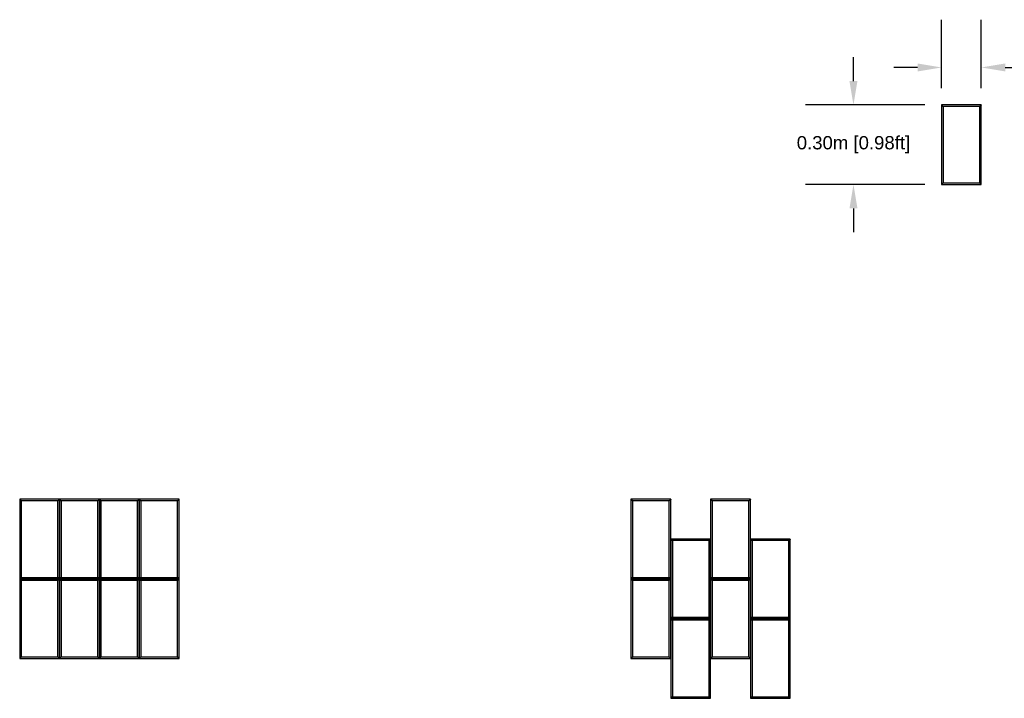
# Model space of a CAD drawing. Header units: millimetres. Extents: x 3599.64 to 3608.29, y 2161.69 to 2166.79.
# Tile 10 of 22: x 3600.28 to 3603.99, y 2164.24 to 2166.79. Entities that reach past the tile are written whole.
import ezdxf

# ---------------------------------------------------------------- set-up
doc = ezdxf.new("R2010")
doc.units = ezdxf.units.MM
doc.layers.add('Make2D$Visible$Curves', color=7, linetype='Continuous', true_color=0x000000)
doc.styles.get("Standard").update_dxf_attribs({"font": 'arial.ttf'})
doc.dimstyles.get("Standard").update_dxf_attribs({"dimtxt": 0.18, "dimasz": 0.18, "dimexe": 0.18, "dimexo": 0.0625, "dimgap": 0.09, "dimtad": 0, "dimtih": 1, "dimtoh": 1, "dimdec": 4, "dimzin": 0, "dimdsep": 46, "dimtxsty": 'Standard', "dimcen": 0.09, "dimadec": 0, "dimazin": 0, "dimtfac": 1, "dimtdec": 4, "dimtofl": 0, "dimtmove": 0, "dimatfit": 3, "dimfxl": 1, "dimtolj": 1, "dimtzin": 0, "dimarcsym": 0})

# ---------------------------------------------------------------- blocks, each defined once
blk = doc.blocks.new('Wisteria1')
at = {"layer": 'Make2D$Visible$Curves', "color": 18, "lineweight": -3, "true_color": 0x000000}
for points, degree in [([(3600.431, 2164.9863), (3600.356, 2164.9863), (3600.281, 2164.9863)], 2), ([(3600.281, 2164.9863), (3600.281, 2164.8363), (3600.281, 2164.6863)], 2), ([(3600.281, 2164.9863), (3600.2813, 2164.9861), (3600.2817, 2164.9857), (3600.2823, 2164.985), (3600.283, 2164.9844), (3600.2837, 2164.9837), (3600.2843, 2164.983), (3600.285, 2164.9824), (3600.2856, 2164.9817), (3600.2863, 2164.9811), (3600.2867, 2164.9806), (3600.2869, 2164.9804)], 3), ([(3600.431, 2164.9863), (3600.4308, 2164.9861), (3600.4304, 2164.9857), (3600.4297, 2164.985), (3600.4291, 2164.9844), (3600.4284, 2164.9837), (3600.4278, 2164.983), (3600.4271, 2164.9824), (3600.4264, 2164.9817), (3600.4258, 2164.9811), (3600.4254, 2164.9806), (3600.4251, 2164.9804)], 3), ([(3600.581, 2164.9863), (3600.506, 2164.9863), (3600.431, 2164.9863)], 2), ([(3600.431, 2164.9863), (3600.431, 2164.8363), (3600.431, 2164.6863)], 2), ([(3600.431, 2164.9863), (3600.4313, 2164.9861), (3600.4317, 2164.9857), (3600.4323, 2164.985), (3600.433, 2164.9844), (3600.4337, 2164.9837), (3600.4343, 2164.983), (3600.435, 2164.9824), (3600.4356, 2164.9817), (3600.4363, 2164.9811), (3600.4367, 2164.9806), (3600.4369, 2164.9804)], 3), ([(3600.431, 2164.6863), (3600.431, 2164.8363), (3600.431, 2164.9863)], 2), ([(3600.581, 2164.9863), (3600.5808, 2164.9861), (3600.5804, 2164.9857), (3600.5797, 2164.985), (3600.5791, 2164.9844), (3600.5784, 2164.9837), (3600.5778, 2164.983), (3600.5771, 2164.9824), (3600.5764, 2164.9817), (3600.5758, 2164.9811), (3600.5754, 2164.9806), (3600.5751, 2164.9804)], 3), ([(3600.731, 2164.9863), (3600.656, 2164.9863), (3600.581, 2164.9863)], 2), ([(3600.581, 2164.9863), (3600.581, 2164.8363), (3600.581, 2164.6863)], 2), ([(3600.581, 2164.9863), (3600.5813, 2164.9861), (3600.5817, 2164.9857), (3600.5823, 2164.985), (3600.583, 2164.9844), (3600.5837, 2164.9837), (3600.5843, 2164.983), (3600.585, 2164.9824), (3600.5856, 2164.9817), (3600.5863, 2164.9811), (3600.5867, 2164.9806), (3600.5869, 2164.9804)], 3), ([(3600.581, 2164.6863), (3600.581, 2164.8363), (3600.581, 2164.9863)], 2), ([(3600.731, 2164.9863), (3600.7308, 2164.9861), (3600.7304, 2164.9857), (3600.7297, 2164.985), (3600.7291, 2164.9844), (3600.7284, 2164.9837), (3600.7278, 2164.983), (3600.7271, 2164.9824), (3600.7264, 2164.9817), (3600.7258, 2164.9811), (3600.7254, 2164.9806), (3600.7251, 2164.9804)], 3), ([(3600.731, 2164.6863), (3600.731, 2164.8363), (3600.731, 2164.9863)], 2), ([(3600.881, 2164.9863), (3600.806, 2164.9863), (3600.731, 2164.9863)], 2), ([(3600.731, 2164.9863), (3600.731, 2164.8363), (3600.731, 2164.6863)], 2), ([(3600.731, 2164.9863), (3600.7313, 2164.9861), (3600.7317, 2164.9857), (3600.7323, 2164.985), (3600.733, 2164.9844), (3600.7337, 2164.9837), (3600.7343, 2164.983), (3600.735, 2164.9824), (3600.7356, 2164.9817), (3600.7363, 2164.9811), (3600.7367, 2164.9806), (3600.7369, 2164.9804)], 3), ([(3600.881, 2164.9863), (3600.8808, 2164.9861), (3600.8804, 2164.9857), (3600.8797, 2164.985), (3600.8791, 2164.9844), (3600.8784, 2164.9837), (3600.8778, 2164.983), (3600.8771, 2164.9824), (3600.8764, 2164.9817), (3600.8758, 2164.9811), (3600.8754, 2164.9806), (3600.8751, 2164.9804)], 3), ([(3600.881, 2164.6863), (3600.881, 2164.8363), (3600.881, 2164.9863)], 2), ([(3600.4251, 2164.9804), (3600.356, 2164.9804), (3600.2869, 2164.9804)], 2), ([(3600.2869, 2164.9804), (3600.2869, 2164.8363), (3600.2869, 2164.6922)], 2), ([(3600.4251, 2164.6922), (3600.4251, 2164.8363), (3600.4251, 2164.9804)], 2), ([(3600.5751, 2164.9804), (3600.506, 2164.9804), (3600.4369, 2164.9804)], 2), ([(3600.4369, 2164.9804), (3600.4369, 2164.8363), (3600.4369, 2164.6922)], 2), ([(3600.5751, 2164.6922), (3600.5751, 2164.8363), (3600.5751, 2164.9804)], 2), ([(3600.7251, 2164.9804), (3600.656, 2164.9804), (3600.5869, 2164.9804)], 2), ([(3600.5869, 2164.9804), (3600.5869, 2164.8363), (3600.5869, 2164.6922)], 2), ([(3600.7251, 2164.6922), (3600.7251, 2164.8363), (3600.7251, 2164.9804)], 2), ([(3600.8751, 2164.9804), (3600.806, 2164.9804), (3600.7369, 2164.9804)], 2), ([(3600.7369, 2164.9804), (3600.7369, 2164.8363), (3600.7369, 2164.6922)], 2), ([(3600.8751, 2164.6922), (3600.8751, 2164.8363), (3600.8751, 2164.9804)], 2), ([(3600.2869, 2164.6922), (3600.2867, 2164.692), (3600.2863, 2164.6916), (3600.2856, 2164.6909), (3600.285, 2164.6903), (3600.2843, 2164.6896), (3600.2837, 2164.6889), (3600.283, 2164.6883), (3600.2823, 2164.6876), (3600.2817, 2164.687), (3600.2813, 2164.6865), (3600.281, 2164.6863)], 3), ([(3600.2869, 2164.6922), (3600.356, 2164.6922), (3600.4251, 2164.6922)], 2), ([(3600.431, 2164.6863), (3600.4308, 2164.6865), (3600.4304, 2164.687), (3600.4297, 2164.6876), (3600.4291, 2164.6883), (3600.4284, 2164.6889), (3600.4278, 2164.6896), (3600.4271, 2164.6903), (3600.4264, 2164.6909), (3600.4258, 2164.6916), (3600.4254, 2164.692), (3600.4251, 2164.6922)], 3), ([(3600.4369, 2164.6922), (3600.4367, 2164.692), (3600.4363, 2164.6916), (3600.4356, 2164.6909), (3600.435, 2164.6903), (3600.4343, 2164.6896), (3600.4337, 2164.6889), (3600.433, 2164.6883), (3600.4323, 2164.6876), (3600.4317, 2164.687), (3600.4313, 2164.6865), (3600.431, 2164.6863)], 3), ([(3600.4369, 2164.6922), (3600.506, 2164.6922), (3600.5751, 2164.6922)], 2), ([(3600.581, 2164.6863), (3600.5808, 2164.6865), (3600.5804, 2164.687), (3600.5797, 2164.6876), (3600.5791, 2164.6883), (3600.5784, 2164.6889), (3600.5778, 2164.6896), (3600.5771, 2164.6903), (3600.5764, 2164.6909), (3600.5758, 2164.6916), (3600.5754, 2164.692), (3600.5751, 2164.6922)], 3), ([(3600.5869, 2164.6922), (3600.5867, 2164.692), (3600.5863, 2164.6916), (3600.5856, 2164.6909), (3600.585, 2164.6903), (3600.5843, 2164.6896), (3600.5837, 2164.6889), (3600.583, 2164.6883), (3600.5823, 2164.6876), (3600.5817, 2164.687), (3600.5813, 2164.6865), (3600.581, 2164.6863)], 3), ([(3600.5869, 2164.6922), (3600.656, 2164.6922), (3600.7251, 2164.6922)], 2), ([(3600.731, 2164.6863), (3600.7308, 2164.6865), (3600.7304, 2164.687), (3600.7297, 2164.6876), (3600.7291, 2164.6883), (3600.7284, 2164.6889), (3600.7278, 2164.6896), (3600.7271, 2164.6903), (3600.7264, 2164.6909), (3600.7258, 2164.6916), (3600.7254, 2164.692), (3600.7251, 2164.6922)], 3), ([(3600.7369, 2164.6922), (3600.7367, 2164.692), (3600.7363, 2164.6916), (3600.7356, 2164.6909), (3600.735, 2164.6903), (3600.7343, 2164.6896), (3600.7337, 2164.6889), (3600.733, 2164.6883), (3600.7323, 2164.6876), (3600.7317, 2164.687), (3600.7313, 2164.6865), (3600.731, 2164.6863)], 3), ([(3600.7369, 2164.6922), (3600.806, 2164.6922), (3600.8751, 2164.6922)], 2), ([(3600.881, 2164.6863), (3600.8808, 2164.6865), (3600.8804, 2164.687), (3600.8797, 2164.6876), (3600.8791, 2164.6883), (3600.8784, 2164.6889), (3600.8778, 2164.6896), (3600.8771, 2164.6903), (3600.8764, 2164.6909), (3600.8758, 2164.6916), (3600.8754, 2164.692), (3600.8751, 2164.6922)], 3), ([(3600.431, 2164.6863), (3600.356, 2164.6863), (3600.281, 2164.6863)], 2), ([(3600.281, 2164.6863), (3600.281, 2164.5363), (3600.281, 2164.3863)], 2), ([(3600.281, 2164.6863), (3600.2813, 2164.6861), (3600.2817, 2164.6857), (3600.2823, 2164.685), (3600.283, 2164.6844), (3600.2837, 2164.6837), (3600.2843, 2164.683), (3600.285, 2164.6824), (3600.2856, 2164.6817), (3600.2863, 2164.6811), (3600.2867, 2164.6806), (3600.2869, 2164.6804)], 3), ([(3600.281, 2164.6863), (3600.356, 2164.6863), (3600.431, 2164.6863)], 2), ([(3600.4251, 2164.6804), (3600.356, 2164.6804), (3600.2869, 2164.6804)], 2), ([(3600.2869, 2164.6804), (3600.2869, 2164.5363), (3600.2869, 2164.3922)], 2), ([(3600.431, 2164.6863), (3600.4308, 2164.6861), (3600.4304, 2164.6857), (3600.4297, 2164.685), (3600.4291, 2164.6844), (3600.4284, 2164.6837), (3600.4278, 2164.683), (3600.4271, 2164.6824), (3600.4264, 2164.6817), (3600.4258, 2164.6811), (3600.4254, 2164.6806), (3600.4251, 2164.6804)], 3), ([(3600.4251, 2164.3922), (3600.4251, 2164.5363), (3600.4251, 2164.6804)], 2), ([(3600.581, 2164.6863), (3600.506, 2164.6863), (3600.431, 2164.6863)], 2), ([(3600.431, 2164.6863), (3600.431, 2164.5363), (3600.431, 2164.3863)], 2), ([(3600.431, 2164.6863), (3600.4313, 2164.6861), (3600.4317, 2164.6857), (3600.4323, 2164.685), (3600.433, 2164.6844), (3600.4337, 2164.6837), (3600.4343, 2164.683), (3600.435, 2164.6824), (3600.4356, 2164.6817), (3600.4363, 2164.6811), (3600.4367, 2164.6806), (3600.4369, 2164.6804)], 3), ([(3600.431, 2164.3863), (3600.431, 2164.5363), (3600.431, 2164.6863)], 2), ([(3600.431, 2164.6863), (3600.506, 2164.6863), (3600.581, 2164.6863)], 2), ([(3600.5751, 2164.6804), (3600.506, 2164.6804), (3600.4369, 2164.6804)], 2), ([(3600.4369, 2164.6804), (3600.4369, 2164.5363), (3600.4369, 2164.3922)], 2), ([(3600.581, 2164.6863), (3600.5808, 2164.6861), (3600.5804, 2164.6857), (3600.5797, 2164.685), (3600.5791, 2164.6844), (3600.5784, 2164.6837), (3600.5778, 2164.683), (3600.5771, 2164.6824), (3600.5764, 2164.6817), (3600.5758, 2164.6811), (3600.5754, 2164.6806), (3600.5751, 2164.6804)], 3), ([(3600.5751, 2164.3922), (3600.5751, 2164.5363), (3600.5751, 2164.6804)], 2), ([(3600.731, 2164.6863), (3600.656, 2164.6863), (3600.581, 2164.6863)], 2), ([(3600.581, 2164.6863), (3600.581, 2164.5363), (3600.581, 2164.3863)], 2), ([(3600.581, 2164.6863), (3600.5813, 2164.6861), (3600.5817, 2164.6857), (3600.5823, 2164.685), (3600.583, 2164.6844), (3600.5837, 2164.6837), (3600.5843, 2164.683), (3600.585, 2164.6824), (3600.5856, 2164.6817), (3600.5863, 2164.6811), (3600.5867, 2164.6806), (3600.5869, 2164.6804)], 3), ([(3600.581, 2164.3863), (3600.581, 2164.5363), (3600.581, 2164.6863)], 2), ([(3600.581, 2164.6863), (3600.656, 2164.6863), (3600.731, 2164.6863)], 2), ([(3600.7251, 2164.6804), (3600.656, 2164.6804), (3600.5869, 2164.6804)], 2), ([(3600.5869, 2164.6804), (3600.5869, 2164.5363), (3600.5869, 2164.3922)], 2), ([(3600.731, 2164.6863), (3600.7308, 2164.6861), (3600.7304, 2164.6857), (3600.7297, 2164.685), (3600.7291, 2164.6844), (3600.7284, 2164.6837), (3600.7278, 2164.683), (3600.7271, 2164.6824), (3600.7264, 2164.6817), (3600.7258, 2164.6811), (3600.7254, 2164.6806), (3600.7251, 2164.6804)], 3), ([(3600.7251, 2164.3922), (3600.7251, 2164.5363), (3600.7251, 2164.6804)], 2), ([(3600.731, 2164.3863), (3600.731, 2164.5363), (3600.731, 2164.6863)], 2), ([(3600.881, 2164.6863), (3600.806, 2164.6863), (3600.731, 2164.6863)], 2), ([(3600.731, 2164.6863), (3600.731, 2164.5363), (3600.731, 2164.3863)], 2), ([(3600.731, 2164.6863), (3600.7313, 2164.6861), (3600.7317, 2164.6857), (3600.7323, 2164.685), (3600.733, 2164.6844), (3600.7337, 2164.6837), (3600.7343, 2164.683), (3600.735, 2164.6824), (3600.7356, 2164.6817), (3600.7363, 2164.6811), (3600.7367, 2164.6806), (3600.7369, 2164.6804)], 3), ([(3600.731, 2164.6863), (3600.806, 2164.6863), (3600.881, 2164.6863)], 2), ([(3600.8751, 2164.6804), (3600.806, 2164.6804), (3600.7369, 2164.6804)], 2), ([(3600.7369, 2164.6804), (3600.7369, 2164.5363), (3600.7369, 2164.3922)], 2), ([(3600.881, 2164.6863), (3600.8808, 2164.6861), (3600.8804, 2164.6857), (3600.8797, 2164.685), (3600.8791, 2164.6844), (3600.8784, 2164.6837), (3600.8778, 2164.683), (3600.8771, 2164.6824), (3600.8764, 2164.6817), (3600.8758, 2164.6811), (3600.8754, 2164.6806), (3600.8751, 2164.6804)], 3), ([(3600.8751, 2164.3922), (3600.8751, 2164.5363), (3600.8751, 2164.6804)], 2), ([(3600.881, 2164.3863), (3600.881, 2164.5363), (3600.881, 2164.6863)], 2), ([(3600.2869, 2164.3922), (3600.2867, 2164.392), (3600.2863, 2164.3916), (3600.2856, 2164.3909), (3600.285, 2164.3903), (3600.2843, 2164.3896), (3600.2837, 2164.3889), (3600.283, 2164.3883), (3600.2823, 2164.3876), (3600.2817, 2164.387), (3600.2813, 2164.3865), (3600.281, 2164.3863)], 3), ([(3600.281, 2164.3863), (3600.356, 2164.3863), (3600.431, 2164.3863)], 2), ([(3600.2869, 2164.3922), (3600.356, 2164.3922), (3600.4251, 2164.3922)], 2), ([(3600.431, 2164.3863), (3600.4308, 2164.3865), (3600.4304, 2164.387), (3600.4297, 2164.3876), (3600.4291, 2164.3883), (3600.4284, 2164.3889), (3600.4278, 2164.3896), (3600.4271, 2164.3903), (3600.4264, 2164.3909), (3600.4258, 2164.3916), (3600.4254, 2164.392), (3600.4251, 2164.3922)], 3), ([(3600.4369, 2164.3922), (3600.4367, 2164.392), (3600.4363, 2164.3916), (3600.4356, 2164.3909), (3600.435, 2164.3903), (3600.4343, 2164.3896), (3600.4337, 2164.3889), (3600.433, 2164.3883), (3600.4323, 2164.3876), (3600.4317, 2164.387), (3600.4313, 2164.3865), (3600.431, 2164.3863)], 3), ([(3600.431, 2164.3863), (3600.506, 2164.3863), (3600.581, 2164.3863)], 2), ([(3600.4369, 2164.3922), (3600.506, 2164.3922), (3600.5751, 2164.3922)], 2), ([(3600.581, 2164.3863), (3600.5808, 2164.3865), (3600.5804, 2164.387), (3600.5797, 2164.3876), (3600.5791, 2164.3883), (3600.5784, 2164.3889), (3600.5778, 2164.3896), (3600.5771, 2164.3903), (3600.5764, 2164.3909), (3600.5758, 2164.3916), (3600.5754, 2164.392), (3600.5751, 2164.3922)], 3), ([(3600.5869, 2164.3922), (3600.5867, 2164.392), (3600.5863, 2164.3916), (3600.5856, 2164.3909), (3600.585, 2164.3903), (3600.5843, 2164.3896), (3600.5837, 2164.3889), (3600.583, 2164.3883), (3600.5823, 2164.3876), (3600.5817, 2164.387), (3600.5813, 2164.3865), (3600.581, 2164.3863)], 3), ([(3600.581, 2164.3863), (3600.656, 2164.3863), (3600.731, 2164.3863)], 2), ([(3600.5869, 2164.3922), (3600.656, 2164.3922), (3600.7251, 2164.3922)], 2), ([(3600.731, 2164.3863), (3600.7308, 2164.3865), (3600.7304, 2164.387), (3600.7297, 2164.3876), (3600.7291, 2164.3883), (3600.7284, 2164.3889), (3600.7278, 2164.3896), (3600.7271, 2164.3903), (3600.7264, 2164.3909), (3600.7258, 2164.3916), (3600.7254, 2164.392), (3600.7251, 2164.3922)], 3), ([(3600.7369, 2164.3922), (3600.7367, 2164.392), (3600.7363, 2164.3916), (3600.7356, 2164.3909), (3600.735, 2164.3903), (3600.7343, 2164.3896), (3600.7337, 2164.3889), (3600.733, 2164.3883), (3600.7323, 2164.3876), (3600.7317, 2164.387), (3600.7313, 2164.3865), (3600.731, 2164.3863)], 3), ([(3600.731, 2164.3863), (3600.806, 2164.3863), (3600.881, 2164.3863)], 2), ([(3600.7369, 2164.3922), (3600.806, 2164.3922), (3600.8751, 2164.3922)], 2), ([(3600.881, 2164.3863), (3600.8808, 2164.3865), (3600.8804, 2164.387), (3600.8797, 2164.3876), (3600.8791, 2164.3883), (3600.8784, 2164.3889), (3600.8778, 2164.3896), (3600.8771, 2164.3903), (3600.8764, 2164.3909), (3600.8758, 2164.3916), (3600.8754, 2164.392), (3600.8751, 2164.3922)], 3)]:
    blk.add_open_spline(points, degree=degree, dxfattribs=at)
blk = doc.blocks.new('Wisteria2')
at = {"layer": 'Make2D$Visible$Curves', "color": 18, "lineweight": -3, "true_color": 0x000000}
for points, degree in [([(3602.5827, 2164.9863), (3602.583, 2164.9861), (3602.5834, 2164.9857), (3602.584, 2164.985), (3602.5847, 2164.9844), (3602.5854, 2164.9837), (3602.586, 2164.983), (3602.5867, 2164.9824), (3602.5873, 2164.9817), (3602.588, 2164.9811), (3602.5884, 2164.9806), (3602.5886, 2164.9804)], 3), ([(3602.5827, 2164.9863), (3602.5827, 2164.8363), (3602.5827, 2164.6863)], 2), ([(3602.7327, 2164.9863), (3602.6577, 2164.9863), (3602.5827, 2164.9863)], 2), ([(3602.7327, 2164.9863), (3602.7325, 2164.9861), (3602.7321, 2164.9857), (3602.7314, 2164.985), (3602.7308, 2164.9844), (3602.7301, 2164.9837), (3602.7295, 2164.983), (3602.7288, 2164.9824), (3602.7281, 2164.9817), (3602.7275, 2164.9811), (3602.727, 2164.9806), (3602.7268, 2164.9804)], 3), ([(3602.7327, 2164.6863), (3602.7327, 2164.8363), (3602.7327, 2164.9863)], 2), ([(3602.8827, 2164.9863), (3602.883, 2164.9861), (3602.8834, 2164.9857), (3602.884, 2164.985), (3602.8847, 2164.9844), (3602.8854, 2164.9837), (3602.886, 2164.983), (3602.8867, 2164.9824), (3602.8873, 2164.9817), (3602.888, 2164.9811), (3602.8884, 2164.9806), (3602.8886, 2164.9804)], 3), ([(3602.8827, 2164.9863), (3602.8827, 2164.8363), (3602.8827, 2164.6863)], 2), ([(3603.0327, 2164.9863), (3602.9577, 2164.9863), (3602.8827, 2164.9863)], 2), ([(3603.0327, 2164.9863), (3603.0325, 2164.9861), (3603.0321, 2164.9857), (3603.0314, 2164.985), (3603.0308, 2164.9844), (3603.0301, 2164.9837), (3603.0295, 2164.983), (3603.0288, 2164.9824), (3603.0281, 2164.9817), (3603.0275, 2164.9811), (3603.027, 2164.9806), (3603.0268, 2164.9804)], 3), ([(3603.0327, 2164.6863), (3603.0327, 2164.8363), (3603.0327, 2164.9863)], 2), ([(3602.5886, 2164.9804), (3602.5886, 2164.8363), (3602.5886, 2164.6922)], 2), ([(3602.7268, 2164.9804), (3602.6577, 2164.9804), (3602.5886, 2164.9804)], 2), ([(3602.7268, 2164.6922), (3602.7268, 2164.8363), (3602.7268, 2164.9804)], 2), ([(3602.8886, 2164.9804), (3602.8886, 2164.8363), (3602.8886, 2164.6922)], 2), ([(3603.0268, 2164.9804), (3602.9577, 2164.9804), (3602.8886, 2164.9804)], 2), ([(3603.0268, 2164.6922), (3603.0268, 2164.8363), (3603.0268, 2164.9804)], 2), ([(3602.7327, 2164.8363), (3602.733, 2164.8361), (3602.7334, 2164.8357), (3602.734, 2164.835), (3602.7347, 2164.8344), (3602.7354, 2164.8337), (3602.736, 2164.833), (3602.7367, 2164.8324), (3602.7373, 2164.8317), (3602.738, 2164.8311), (3602.7384, 2164.8306), (3602.7386, 2164.8304)], 3), ([(3602.7327, 2164.8363), (3602.7327, 2164.6863), (3602.7327, 2164.5363)], 2), ([(3602.8827, 2164.8363), (3602.8077, 2164.8363), (3602.7327, 2164.8363)], 2), ([(3602.7386, 2164.8304), (3602.7386, 2164.6863), (3602.7386, 2164.5422)], 2), ([(3602.8768, 2164.8304), (3602.8077, 2164.8304), (3602.7386, 2164.8304)], 2), ([(3602.8827, 2164.8363), (3602.8825, 2164.8361), (3602.8821, 2164.8357), (3602.8814, 2164.835), (3602.8808, 2164.8344), (3602.8801, 2164.8337), (3602.8795, 2164.833), (3602.8788, 2164.8324), (3602.8781, 2164.8317), (3602.8775, 2164.8311), (3602.877, 2164.8306), (3602.8768, 2164.8304)], 3), ([(3602.8768, 2164.5422), (3602.8768, 2164.6863), (3602.8768, 2164.8304)], 2), ([(3602.8827, 2164.5363), (3602.8827, 2164.6863), (3602.8827, 2164.8363)], 2), ([(3603.0327, 2164.8363), (3603.033, 2164.8361), (3603.0334, 2164.8357), (3603.034, 2164.835), (3603.0347, 2164.8344), (3603.0354, 2164.8337), (3603.036, 2164.833), (3603.0367, 2164.8324), (3603.0373, 2164.8317), (3603.038, 2164.8311), (3603.0384, 2164.8306), (3603.0386, 2164.8304)], 3), ([(3603.0327, 2164.8363), (3603.0327, 2164.6863), (3603.0327, 2164.5363)], 2), ([(3603.1827, 2164.8363), (3603.1077, 2164.8363), (3603.0327, 2164.8363)], 2), ([(3603.0386, 2164.8304), (3603.0386, 2164.6863), (3603.0386, 2164.5422)], 2), ([(3603.1768, 2164.8304), (3603.1077, 2164.8304), (3603.0386, 2164.8304)], 2), ([(3603.1827, 2164.8363), (3603.1825, 2164.8361), (3603.1821, 2164.8357), (3603.1814, 2164.835), (3603.1808, 2164.8344), (3603.1801, 2164.8337), (3603.1795, 2164.833), (3603.1788, 2164.8324), (3603.1781, 2164.8317), (3603.1775, 2164.8311), (3603.177, 2164.8306), (3603.1768, 2164.8304)], 3), ([(3603.1768, 2164.5422), (3603.1768, 2164.6863), (3603.1768, 2164.8304)], 2), ([(3603.1827, 2164.5363), (3603.1827, 2164.6863), (3603.1827, 2164.8363)], 2), ([(3602.5886, 2164.6922), (3602.5884, 2164.692), (3602.588, 2164.6916), (3602.5873, 2164.6909), (3602.5867, 2164.6903), (3602.586, 2164.6896), (3602.5854, 2164.6889), (3602.5847, 2164.6883), (3602.584, 2164.6876), (3602.5834, 2164.687), (3602.583, 2164.6865), (3602.5827, 2164.6863)], 3), ([(3602.5886, 2164.6922), (3602.6577, 2164.6922), (3602.7268, 2164.6922)], 2), ([(3602.7327, 2164.6863), (3602.7325, 2164.6865), (3602.7321, 2164.687), (3602.7314, 2164.6876), (3602.7308, 2164.6883), (3602.7301, 2164.6889), (3602.7295, 2164.6896), (3602.7288, 2164.6903), (3602.7281, 2164.6909), (3602.7275, 2164.6916), (3602.727, 2164.692), (3602.7268, 2164.6922)], 3), ([(3602.8886, 2164.6922), (3602.8884, 2164.692), (3602.888, 2164.6916), (3602.8873, 2164.6909), (3602.8867, 2164.6903), (3602.886, 2164.6896), (3602.8854, 2164.6889), (3602.8847, 2164.6883), (3602.884, 2164.6876), (3602.8834, 2164.687), (3602.883, 2164.6865), (3602.8827, 2164.6863)], 3), ([(3602.8886, 2164.6922), (3602.9577, 2164.6922), (3603.0268, 2164.6922)], 2), ([(3603.0327, 2164.6863), (3603.0325, 2164.6865), (3603.0321, 2164.687), (3603.0314, 2164.6876), (3603.0308, 2164.6883), (3603.0301, 2164.6889), (3603.0295, 2164.6896), (3603.0288, 2164.6903), (3603.0281, 2164.6909), (3603.0275, 2164.6916), (3603.027, 2164.692), (3603.0268, 2164.6922)], 3), ([(3602.5827, 2164.6863), (3602.6577, 2164.6863), (3602.7327, 2164.6863)], 2), ([(3602.5827, 2164.6863), (3602.583, 2164.6861), (3602.5834, 2164.6857), (3602.584, 2164.685), (3602.5847, 2164.6844), (3602.5854, 2164.6837), (3602.586, 2164.683), (3602.5867, 2164.6824), (3602.5873, 2164.6817), (3602.588, 2164.6811), (3602.5884, 2164.6806), (3602.5886, 2164.6804)], 3), ([(3602.5827, 2164.6863), (3602.5827, 2164.5363), (3602.5827, 2164.3863)], 2), ([(3602.7327, 2164.6863), (3602.6577, 2164.6863), (3602.5827, 2164.6863)], 2), ([(3602.5886, 2164.6804), (3602.5886, 2164.5363), (3602.5886, 2164.3922)], 2), ([(3602.7268, 2164.6804), (3602.6577, 2164.6804), (3602.5886, 2164.6804)], 2), ([(3602.7327, 2164.6863), (3602.7325, 2164.6861), (3602.7321, 2164.6857), (3602.7314, 2164.685), (3602.7308, 2164.6844), (3602.7301, 2164.6837), (3602.7295, 2164.683), (3602.7288, 2164.6824), (3602.7281, 2164.6817), (3602.7275, 2164.6811), (3602.727, 2164.6806), (3602.7268, 2164.6804)], 3), ([(3602.7268, 2164.3922), (3602.7268, 2164.5363), (3602.7268, 2164.6804)], 2), ([(3602.7327, 2164.3863), (3602.7327, 2164.5363), (3602.7327, 2164.6863)], 2), ([(3602.8827, 2164.6863), (3602.9577, 2164.6863), (3603.0327, 2164.6863)], 2), ([(3602.8827, 2164.6863), (3602.883, 2164.6861), (3602.8834, 2164.6857), (3602.884, 2164.685), (3602.8847, 2164.6844), (3602.8854, 2164.6837), (3602.886, 2164.683), (3602.8867, 2164.6824), (3602.8873, 2164.6817), (3602.888, 2164.6811), (3602.8884, 2164.6806), (3602.8886, 2164.6804)], 3), ([(3602.8827, 2164.6863), (3602.8827, 2164.5363), (3602.8827, 2164.3863)], 2), ([(3603.0327, 2164.6863), (3602.9577, 2164.6863), (3602.8827, 2164.6863)], 2), ([(3602.8886, 2164.6804), (3602.8886, 2164.5363), (3602.8886, 2164.3922)], 2), ([(3603.0268, 2164.6804), (3602.9577, 2164.6804), (3602.8886, 2164.6804)], 2), ([(3603.0327, 2164.6863), (3603.0325, 2164.6861), (3603.0321, 2164.6857), (3603.0314, 2164.685), (3603.0308, 2164.6844), (3603.0301, 2164.6837), (3603.0295, 2164.683), (3603.0288, 2164.6824), (3603.0281, 2164.6817), (3603.0275, 2164.6811), (3603.027, 2164.6806), (3603.0268, 2164.6804)], 3), ([(3603.0268, 2164.3922), (3603.0268, 2164.5363), (3603.0268, 2164.6804)], 2), ([(3603.0327, 2164.3863), (3603.0327, 2164.5363), (3603.0327, 2164.6863)], 2), ([(3602.7386, 2164.5422), (3602.7384, 2164.542), (3602.738, 2164.5416), (3602.7373, 2164.5409), (3602.7367, 2164.5403), (3602.736, 2164.5396), (3602.7354, 2164.5389), (3602.7347, 2164.5383), (3602.734, 2164.5376), (3602.7334, 2164.537), (3602.733, 2164.5365), (3602.7327, 2164.5363)], 3), ([(3602.7386, 2164.5422), (3602.8077, 2164.5422), (3602.8768, 2164.5422)], 2), ([(3602.8827, 2164.5363), (3602.8825, 2164.5365), (3602.8821, 2164.537), (3602.8814, 2164.5376), (3602.8808, 2164.5383), (3602.8801, 2164.5389), (3602.8795, 2164.5396), (3602.8788, 2164.5403), (3602.8781, 2164.5409), (3602.8775, 2164.5416), (3602.877, 2164.542), (3602.8768, 2164.5422)], 3), ([(3603.0386, 2164.5422), (3603.0384, 2164.542), (3603.038, 2164.5416), (3603.0373, 2164.5409), (3603.0367, 2164.5403), (3603.036, 2164.5396), (3603.0354, 2164.5389), (3603.0347, 2164.5383), (3603.034, 2164.5376), (3603.0334, 2164.537), (3603.033, 2164.5365), (3603.0327, 2164.5363)], 3), ([(3603.0386, 2164.5422), (3603.1077, 2164.5422), (3603.1768, 2164.5422)], 2), ([(3603.1827, 2164.5363), (3603.1825, 2164.5365), (3603.1821, 2164.537), (3603.1814, 2164.5376), (3603.1808, 2164.5383), (3603.1801, 2164.5389), (3603.1795, 2164.5396), (3603.1788, 2164.5403), (3603.1781, 2164.5409), (3603.1775, 2164.5416), (3603.177, 2164.542), (3603.1768, 2164.5422)], 3), ([(3602.7327, 2164.5363), (3602.8077, 2164.5363), (3602.8827, 2164.5363)], 2), ([(3602.7327, 2164.5363), (3602.733, 2164.5361), (3602.7334, 2164.5357), (3602.734, 2164.535), (3602.7347, 2164.5344), (3602.7354, 2164.5337), (3602.736, 2164.533), (3602.7367, 2164.5324), (3602.7373, 2164.5317), (3602.738, 2164.5311), (3602.7384, 2164.5306), (3602.7386, 2164.5304)], 3), ([(3602.7327, 2164.5363), (3602.7327, 2164.3863), (3602.7327, 2164.2363)], 2), ([(3602.8827, 2164.5363), (3602.8077, 2164.5363), (3602.7327, 2164.5363)], 2), ([(3602.7386, 2164.5304), (3602.7386, 2164.3863), (3602.7386, 2164.2422)], 2), ([(3602.8768, 2164.5304), (3602.8077, 2164.5304), (3602.7386, 2164.5304)], 2), ([(3602.8827, 2164.5363), (3602.8825, 2164.5361), (3602.8821, 2164.5357), (3602.8814, 2164.535), (3602.8808, 2164.5344), (3602.8801, 2164.5337), (3602.8795, 2164.533), (3602.8788, 2164.5324), (3602.8781, 2164.5317), (3602.8775, 2164.5311), (3602.877, 2164.5306), (3602.8768, 2164.5304)], 3), ([(3602.8768, 2164.2422), (3602.8768, 2164.3863), (3602.8768, 2164.5304)], 2), ([(3602.8827, 2164.2363), (3602.8827, 2164.3863), (3602.8827, 2164.5363)], 2), ([(3603.0327, 2164.5363), (3603.1077, 2164.5363), (3603.1827, 2164.5363)], 2), ([(3603.0327, 2164.5363), (3603.033, 2164.5361), (3603.0334, 2164.5357), (3603.034, 2164.535), (3603.0347, 2164.5344), (3603.0354, 2164.5337), (3603.036, 2164.533), (3603.0367, 2164.5324), (3603.0373, 2164.5317), (3603.038, 2164.5311), (3603.0384, 2164.5306), (3603.0386, 2164.5304)], 3), ([(3603.0327, 2164.5363), (3603.0327, 2164.3863), (3603.0327, 2164.2363)], 2), ([(3603.1827, 2164.5363), (3603.1077, 2164.5363), (3603.0327, 2164.5363)], 2), ([(3603.0386, 2164.5304), (3603.0386, 2164.3863), (3603.0386, 2164.2422)], 2), ([(3603.1768, 2164.5304), (3603.1077, 2164.5304), (3603.0386, 2164.5304)], 2), ([(3603.1827, 2164.5363), (3603.1825, 2164.5361), (3603.1821, 2164.5357), (3603.1814, 2164.535), (3603.1808, 2164.5344), (3603.1801, 2164.5337), (3603.1795, 2164.533), (3603.1788, 2164.5324), (3603.1781, 2164.5317), (3603.1775, 2164.5311), (3603.177, 2164.5306), (3603.1768, 2164.5304)], 3), ([(3603.1768, 2164.2422), (3603.1768, 2164.3863), (3603.1768, 2164.5304)], 2), ([(3603.1827, 2164.2363), (3603.1827, 2164.3863), (3603.1827, 2164.5363)], 2), ([(3602.5886, 2164.3922), (3602.5884, 2164.392), (3602.588, 2164.3916), (3602.5873, 2164.3909), (3602.5867, 2164.3903), (3602.586, 2164.3896), (3602.5854, 2164.3889), (3602.5847, 2164.3883), (3602.584, 2164.3876), (3602.5834, 2164.387), (3602.583, 2164.3865), (3602.5827, 2164.3863)], 3), ([(3602.5827, 2164.3863), (3602.6577, 2164.3863), (3602.7327, 2164.3863)], 2), ([(3602.5886, 2164.3922), (3602.6577, 2164.3922), (3602.7268, 2164.3922)], 2), ([(3602.7327, 2164.3863), (3602.7325, 2164.3865), (3602.7321, 2164.387), (3602.7314, 2164.3876), (3602.7308, 2164.3883), (3602.7301, 2164.3889), (3602.7295, 2164.3896), (3602.7288, 2164.3903), (3602.7281, 2164.3909), (3602.7275, 2164.3916), (3602.727, 2164.392), (3602.7268, 2164.3922)], 3), ([(3602.8886, 2164.3922), (3602.8884, 2164.392), (3602.888, 2164.3916), (3602.8873, 2164.3909), (3602.8867, 2164.3903), (3602.886, 2164.3896), (3602.8854, 2164.3889), (3602.8847, 2164.3883), (3602.884, 2164.3876), (3602.8834, 2164.387), (3602.883, 2164.3865), (3602.8827, 2164.3863)], 3), ([(3602.8827, 2164.3863), (3602.9577, 2164.3863), (3603.0327, 2164.3863)], 2), ([(3602.8886, 2164.3922), (3602.9577, 2164.3922), (3603.0268, 2164.3922)], 2), ([(3603.0327, 2164.3863), (3603.0325, 2164.3865), (3603.0321, 2164.387), (3603.0314, 2164.3876), (3603.0308, 2164.3883), (3603.0301, 2164.3889), (3603.0295, 2164.3896), (3603.0288, 2164.3903), (3603.0281, 2164.3909), (3603.0275, 2164.3916), (3603.027, 2164.392), (3603.0268, 2164.3922)], 3), ([(3602.7386, 2164.2422), (3602.7384, 2164.242), (3602.738, 2164.2416), (3602.7373, 2164.2409), (3602.7367, 2164.2403), (3602.736, 2164.2396), (3602.7354, 2164.2389), (3602.7347, 2164.2383), (3602.734, 2164.2376), (3602.7334, 2164.237), (3602.733, 2164.2365), (3602.7327, 2164.2363)], 3), ([(3602.7327, 2164.2363), (3602.8077, 2164.2363), (3602.8827, 2164.2363)], 2), ([(3602.7386, 2164.2422), (3602.8077, 2164.2422), (3602.8768, 2164.2422)], 2), ([(3602.8827, 2164.2363), (3602.8825, 2164.2365), (3602.8821, 2164.237), (3602.8814, 2164.2376), (3602.8808, 2164.2383), (3602.8801, 2164.2389), (3602.8795, 2164.2396), (3602.8788, 2164.2403), (3602.8781, 2164.2409), (3602.8775, 2164.2416), (3602.877, 2164.242), (3602.8768, 2164.2422)], 3), ([(3603.0386, 2164.2422), (3603.0384, 2164.242), (3603.038, 2164.2416), (3603.0373, 2164.2409), (3603.0367, 2164.2403), (3603.036, 2164.2396), (3603.0354, 2164.2389), (3603.0347, 2164.2383), (3603.034, 2164.2376), (3603.0334, 2164.237), (3603.033, 2164.2365), (3603.0327, 2164.2363)], 3), ([(3603.0327, 2164.2363), (3603.1077, 2164.2363), (3603.1827, 2164.2363)], 2), ([(3603.0386, 2164.2422), (3603.1077, 2164.2422), (3603.1768, 2164.2422)], 2), ([(3603.1827, 2164.2363), (3603.1825, 2164.2365), (3603.1821, 2164.237), (3603.1814, 2164.2376), (3603.1808, 2164.2383), (3603.1801, 2164.2389), (3603.1795, 2164.2396), (3603.1788, 2164.2403), (3603.1781, 2164.2409), (3603.1775, 2164.2416), (3603.177, 2164.242), (3603.1768, 2164.2422)], 3)]:
    blk.add_open_spline(points, degree=degree, dxfattribs=at)
blk = doc.blocks.new('*D11')
at = {"color": 0, "lineweight": -2, "transparency": 16777216}
for p, q in [((3603.4205, 2166.5622), (3603.4205, 2166.6522)), ((3603.6897, 2166.4722), (3603.2405, 2166.4722)), ((3603.6897, 2166.1724), (3603.2405, 2166.1724)), ((3603.4205, 2166.0824), (3603.4205, 2165.9924))]:
    blk.add_line(p, q, dxfattribs=at)
at = {"color": 0, "transparency": 16777216}
for points in [[(3603.4055, 2166.5622), (3603.4355, 2166.5622), (3603.4205, 2166.4722)], [(3603.4055, 2166.0824), (3603.4355, 2166.0824), (3603.4205, 2166.1724)]]:
    blk.add_solid(points, dxfattribs=at)
at = {"layer": 'Defpoints', "color": 0, "transparency": 16777216}
for p in [(3603.7522, 2166.4722), (3603.4205, 2166.1724), (3603.7522, 2166.1724)]:
    blk.add_point(p, dxfattribs=at)
at = {"color": 0, "transparency": 16777216, "insert": (3603.4205, 2166.3223), "char_height": 0.1, "attachment_point": 5}
blk.add_mtext('\\A1;{\\H0.5x;0.30m [0.98ft]}', dxfattribs=at)
blk = doc.blocks.new('*D14')
at = {"color": 0, "lineweight": -2, "transparency": 16777216}
for p, q in [((3603.752, 2166.5349), (3603.752, 2166.7934)), ((3603.902, 2166.5349), (3603.902, 2166.7934)), ((3603.662, 2166.6134), (3603.572, 2166.6134)), ((3603.992, 2166.6134), (3604.082, 2166.6134))]:
    blk.add_line(p, q, dxfattribs=at)
at = {"color": 0, "transparency": 16777216}
for points in [[(3603.662, 2166.6284), (3603.662, 2166.5984), (3603.752, 2166.6134)], [(3603.992, 2166.6284), (3603.992, 2166.5984), (3603.902, 2166.6134)]]:
    blk.add_solid(points, dxfattribs=at)
at = {"layer": 'Defpoints', "color": 0, "transparency": 16777216}
for p in [(3603.902, 2166.6134), (3603.752, 2166.4724), (3603.902, 2166.4724)]:
    blk.add_point(p, dxfattribs=at)
at = {"color": 0, "transparency": 16777216, "insert": (3604.3819, 2166.6134), "char_height": 0.1, "attachment_point": 5}
blk.add_mtext('\\A1;{\\H0.5x;0.15m [0.49ft]}', dxfattribs=at)
blk = doc.blocks.new('Wisteria0')
at = {"layer": 'Make2D$Visible$Curves', "color": 18, "lineweight": -3, "true_color": 0x000000}
for points, degree in [([(3603.752, 2166.4724), (3603.7522, 2166.4722), (3603.7527, 2166.4718), (3603.7533, 2166.4711), (3603.754, 2166.4705), (3603.7546, 2166.4698), (3603.7553, 2166.4691), (3603.756, 2166.4685), (3603.7566, 2166.4678), (3603.7573, 2166.4672), (3603.7577, 2166.4667), (3603.7579, 2166.4665)], 3), ([(3603.752, 2166.4724), (3603.752, 2166.3224), (3603.752, 2166.1724)], 2), ([(3603.902, 2166.4724), (3603.827, 2166.4724), (3603.752, 2166.4724)], 2), ([(3603.902, 2166.4724), (3603.9018, 2166.4722), (3603.9014, 2166.4718), (3603.9007, 2166.4711), (3603.9, 2166.4705), (3603.8994, 2166.4698), (3603.8987, 2166.4691), (3603.8981, 2166.4685), (3603.8974, 2166.4678), (3603.8968, 2166.4672), (3603.8963, 2166.4667), (3603.8961, 2166.4665)], 3), ([(3603.902, 2166.1724), (3603.902, 2166.3224), (3603.902, 2166.4724)], 2), ([(3603.7579, 2166.4665), (3603.7579, 2166.3224), (3603.7579, 2166.1783)], 2), ([(3603.8961, 2166.4665), (3603.827, 2166.4665), (3603.7579, 2166.4665)], 2), ([(3603.8961, 2166.1783), (3603.8961, 2166.3224), (3603.8961, 2166.4665)], 2), ([(3603.7579, 2166.1783), (3603.7577, 2166.1781), (3603.7573, 2166.1777), (3603.7566, 2166.177), (3603.756, 2166.1764), (3603.7553, 2166.1757), (3603.7546, 2166.175), (3603.754, 2166.1744), (3603.7533, 2166.1737), (3603.7527, 2166.1731), (3603.7522, 2166.1726), (3603.752, 2166.1724)], 3), ([(3603.752, 2166.1724), (3603.827, 2166.1724), (3603.902, 2166.1724)], 2), ([(3603.7579, 2166.1783), (3603.827, 2166.1783), (3603.8961, 2166.1783)], 2), ([(3603.902, 2166.1724), (3603.9018, 2166.1726), (3603.9014, 2166.1731), (3603.9007, 2166.1737), (3603.9, 2166.1744), (3603.8994, 2166.175), (3603.8987, 2166.1757), (3603.8981, 2166.1764), (3603.8974, 2166.177), (3603.8968, 2166.1777), (3603.8963, 2166.1781), (3603.8961, 2166.1783)], 3)]:
    blk.add_open_spline(points, degree=degree, dxfattribs=at)

msp = doc.modelspace()

# ---------------------------------------------------------------- block references
for name in ['Wisteria0', 'Wisteria1', 'Wisteria2']:
    msp.add_blockref(name, (0, 0))

# ---------------------------------------------------------------- dimensions: what is measured, and where the dimension line sits
dim = msp.add_linear_dim(base=(3603.902, 2166.6134), p1=(3603.752, 2166.4724), p2=(3603.902, 2166.4724), text='{\\H0.5x;<>}', dimstyle='Standard', override={"dimtxt": 0.1, "dimasz": 0.09, "dimdec": 2, "dimpost": '<>m'})
dim.commit()
dim.dimension.update_dxf_attribs({"geometry": '*D14', "text_midpoint": (3604.3819, 2166.6134)})
dim = msp.add_linear_dim(base=(3603.4205, 2166.1724), p1=(3603.7522, 2166.4722), p2=(3603.7522, 2166.1724), angle=90, text='{\\H0.5x;<>}', dimstyle='Standard', override={"dimtxt": 0.1, "dimasz": 0.09, "dimdec": 2, "dimpost": '<>m'})
dim.commit()
dim.dimension.update_dxf_attribs({"geometry": '*D11', "text_midpoint": (3603.4205, 2166.3223)})

doc.saveas('drawing.dxf')
